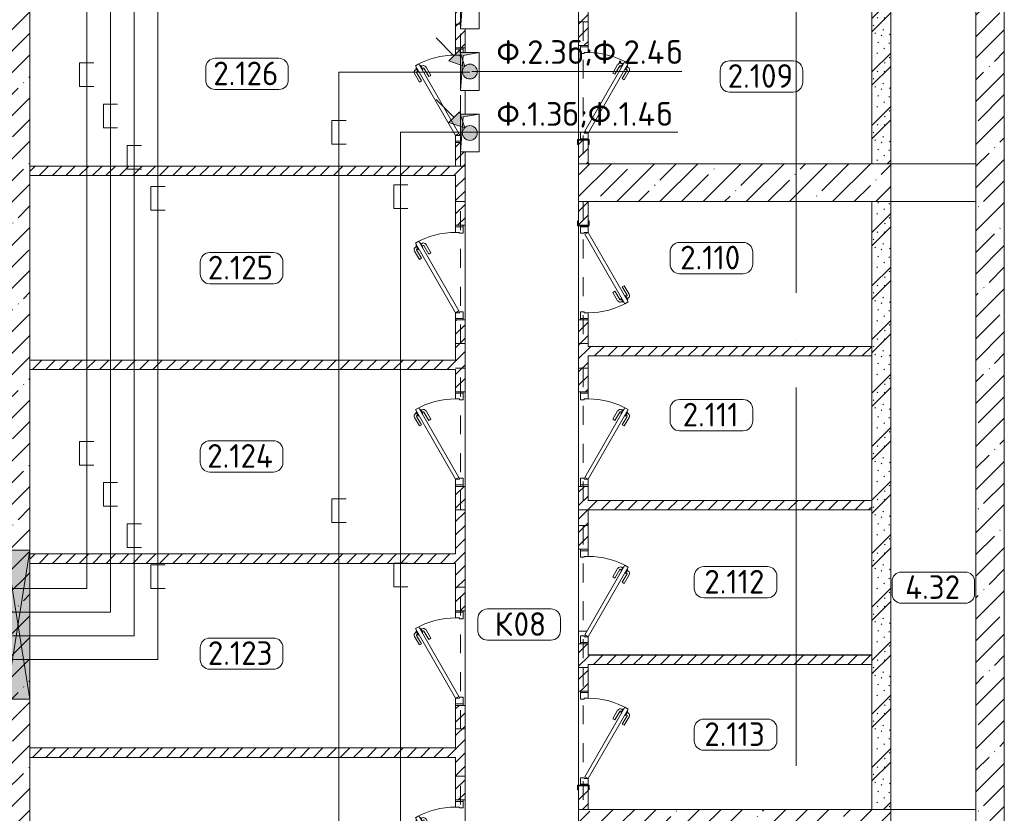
# Model space of a CAD drawing. Header units: millimetres. Extents: x -32229 to 291619, y -13689 to 125138.
# Tile 99 of 256: x 99697 to 110105, y 12409 to 20798. Entities that reach past the tile are written whole.
import ezdxf

# ---------------------------------------------------------------- set-up
doc = ezdxf.new("R2010")
doc.units = ezdxf.units.MM
doc.linetypes.add('3_ Штрих_ 1 х 1 мм', pattern=[400, 200, -200])
doc.linetypes.add('ADSK_Линия сетки', pattern=[5000, 4000, -500, 0, -500])
for name, color, linetype, lineweight in [('A-____-NOTE-TEXT', 7, 'Continuous', 18), ('A-AREA-____-IDEN', 7, 'Continuous', 9), ('A-DETL-____-THIN', 7, 'Continuous', 9), ('A-DOOR-____-MCUT', 7, 'Continuous', 9), ('A-DOOR-____-OTLN', 7, 'Continuous', 18), ('A-DOOR-FRAM-MCUT', 7, 'Continuous', 9), ('A-DOOR-OPNG-OTLN', 7, 'Continuous', 18), ('A-FLOR-____-OTLN', 7, 'Continuous', 18), ('A-GLAZ-____-MCUT', 7, 'Continuous', 9), ('A-GLAZ-____-OTLN', 7, 'Continuous', 18), ('A-WALL-____-MCUT', 7, 'Continuous', 40), ('A-WALL-____-PATT', 7, 'Continuous', 40), ('G-____-____-TEXT', 7, 'Continuous', 9), ('I-WALL-____-MCUT', 7, 'Continuous', 40), ('M-EQPM-____-OTLN', 7, 'Continuous', 18), ('S-BEAM-____-OTLN', 7, 'Continuous', 18), ('S-COLS-____-MCUT', 7, 'Continuous', 40), ('S-COLS-____-OTLN', 7, 'Continuous', 18), ('S-GRID-____-OTLN', 7, 'Continuous', 9)]:
    doc.layers.add(name, color=color, linetype=linetype, lineweight=lineweight)
doc.layers.add('A-DETL-____-OTLN', color=7, linetype='Continuous', lineweight=9, true_color=0x00a600)
doc.styles.add('GOST Common_9', font='GOST_Common.ttf', dxfattribs={"height": 250})
doc.styles.add('ISOCPEUR', font='isocpeur.ttf', dxfattribs={"height": 250})
pattern_1 = [(45, (0, 0), (-70.71068, 70.71068), [])]
pattern_2 = [(135, (300.56, 377.28), (-565.6854, 6e-14), [10, -790]), (135, (349.8, 474.73), (-565.6854, 6e-14), [10, -790]), (135, (423.93, 473.06), (-565.6854, 6e-14), [10, -790]), (135, (229.92, 447.9), (-565.6854, 6e-14), [10, -790]), (135, (155.08, 447.9), (-565.6854, 6e-14), [10, -790]), (135, (114.9, 369.03), (-565.6854, 6e-14), [10, -790]), (135, (132.43, 285.8), (-565.6854, 6e-14), [10, -790]), (135, (214.66, 322), (-565.6854, 6e-14), [10, -790]), (135, (198.16, 261.88), (-565.6854, 6e-14), [10, -790]), (135, (45.2, 272.9), (-565.6854, 6e-14), [10, -790]), (135, (42.32, 336.16), (-565.6854, 6e-14), [10, -790]), (135, (92.26, 192.24), (-565.6854, 6e-14), [10, -790]), (135, (7.07, 149.2), (-565.6854, 6e-14), [10, -790]), (135, (80.6, 95.1), (-565.6854, 6e-14), [10, -790]), (135, (79.53, 36.94), (-565.6854, 6e-14), [10, -790]), (135, (153.87, 74.56), (-565.6854, 6e-14), [10, -790]), (135, (228.35, 124.8), (-565.6854, 6e-14), [10, -790]), (135, (279.75, 180.4), (-565.6854, 6e-14), [10, -790]), (135, (282.9, 31.63), (-565.6854, 6e-14), [10, -790]), (135, (377.38, 53.45), (-565.6854, 6e-14), [10, -790]), (135, (352.28, 102.7), (-565.6854, 6e-14), [10, -790]), (135, (354.05, 0), (-565.6854, 6e-14), [10, -790]), (135, (553.23, 16.45), (-565.6854, 6e-14), [10, -790]), (135, (542.38, 63.45), (-565.6854, 6e-14), [10, -790]), (135, (536.58, 239.3), (-565.6854, 6e-14), [10, -790]), (135, (475.85, 203.9), (-565.6854, 6e-14), [10, -790]), (135, (475.85, 316.54), (-565.6854, 6e-14), [10, -790]), (135, (520.8, 408.7), (-565.6854, 6e-14), [10, -790]), (135, (551.1, 470.8), (-565.6854, 6e-14), [10, -790]), (135, (235.25, 537.93), (-565.6854, 6e-14), [10, -790]), (135, (407.25, 547.65), (-565.6854, 6e-14), [10, -790]), (135, (94.5, 558.6), (-565.6854, 6e-14), [10, -790]), (135, (46.4, 532.3), (-565.6854, 6e-14), [10, -790]), (135, (85.56, 465.04), (-565.6854, 6e-14), [10, -790]), (135, (355.53, 181.14), (-565.6854, 6e-14), [10, -790]), (135, (362.23, 243.6), (-565.6854, 6e-14), [10, -790]), (135, (413.45, 344.1), (-565.6854, 6e-14), [10, -790]), (135, (286.3, 273.25), (-565.6854, 6e-14), [10, -790]), (135, (423.02, 263.72), (-565.6854, 6e-14), [10, -790]), (135, (162.94, 190.2), (-565.6854, 6e-14), [10, -790]), (135, (470.25, 120.93), (-565.6854, 6e-14), [10, -790]), (135, (484.48, 9.78), (-565.6854, 6e-14), [10, -790]), (45, (0, 212.13), (-565.6854, 0), []), (45, (212.13, 0), (-565.6854, 0), []), (45, (353.55, 0), (-565.6854, 0), []), (45, (0, 353.55), (-565.6854, 0), [])]
pattern_3 = [(45, (0, 0), (-228.0985, 228.0985), []), (45, (228.1, 0), (-228.0985, 228.0985), [403.225, -80.645, 6.706, -73.939])]

# ---------------------------------------------------------------- blocks, each defined once
blk = doc.blocks.new('АР_Дверь однопольная - 1000х2100h_850__Кладовая-V4--02 ЭМ')
at = {"layer": 'A-DOOR-____-MCUT', "color": 253, "lineweight": 13, "true_color": 0xaaaaaa}
for p, q in [((311, 475), (-425, 50)), ((-405, 15), (331, 440)), ((331, 440), (311, 475)), ((-425, 50), (-405, 15))]:
    blk.add_line(p, q, dxfattribs=at)
at = {"layer": 'A-DOOR-____-OTLN', "color": 253, "lineweight": 5, "true_color": 0xaaaaaa}
for p, q in [((139, 433), (228, 485)), ((151, 412), (139, 433)), ((151, 412), (240, 463)), ((285, 469), (242, 444)), ((242, 444), (246, 438)), ((253, 451), (247, 461)), ((275, 463), (269, 474)), ((313, 421), (270, 396)), ((289, 463), (285, 469)), ((309, 428), (313, 421)), ((196, 334), (285, 385)), ((196, 334), (209, 312)), ((209, 312), (298, 363)), ((270, 396), (266, 403)), ((281, 402), (287, 392)), ((303, 415), (309, 404))]:
    blk.add_line(p, q, dxfattribs=at)
for centre, radius, start, end in [((243, 459), 30, 30, 120), ((243, 459), 4.99, 30, 120), ((-425, 50), 850, 360, 30), ((283, 389), 4.99, 300, 30), ((283, 389), 30, 300, 30)]:
    blk.add_arc(centre, radius, start, end, dxfattribs=at)
at = {"layer": 'A-DOOR-FRAM-MCUT', "color": 253, "lineweight": 13, "true_color": 0xaaaaaa}
for p, q in [((-485, 50), (-500, 50)), ((-425, 50), (-485, 50)), ((-485, 50), (-485, 0)), ((-425, 10), (-425, 50)), ((-415, 10), (-425, 10)), ((-415, 0), (-415, 10)), ((425, 10), (415, 10)), ((415, 10), (415, 0)), ((485, 50), (425, 50)), ((425, 50), (425, 10)), ((485, -30), (485, 50)), ((485, 50), (500, 50)), ((450, -30), (485, -30)), ((485, -30), (500, -30))]:
    blk.add_line(p, q, dxfattribs=at)
blk = doc.blocks.new('АР_Дверь однопольная - 1000х2100h_850__Кладовая-4627048--02 ЭМ')
at = {"layer": 'A-DOOR-____-MCUT', "color": 253, "lineweight": 13, "true_color": 0xaaaaaa}
for p, q in [((311, 475), (-425, 50)), ((-405, 15), (331, 440)), ((331, 440), (311, 475)), ((-425, 50), (-405, 15))]:
    blk.add_line(p, q, dxfattribs=at)
at = {"layer": 'A-DOOR-____-OTLN', "color": 253, "lineweight": 5, "true_color": 0xaaaaaa}
for p, q in [((139, 433), (228, 485)), ((151, 412), (139, 433)), ((151, 412), (240, 463)), ((285, 469), (242, 444)), ((242, 444), (246, 438)), ((253, 451), (247, 461)), ((275, 463), (269, 474)), ((313, 421), (270, 396)), ((289, 463), (285, 469)), ((309, 428), (313, 421)), ((196, 334), (285, 385)), ((196, 334), (209, 312)), ((209, 312), (298, 363)), ((270, 396), (266, 403)), ((281, 402), (287, 392)), ((303, 415), (309, 404))]:
    blk.add_line(p, q, dxfattribs=at)
for centre, radius, start, end in [((243, 459), 30, 30, 120), ((243, 459), 4.99, 30, 120), ((-425, 50), 850, 360, 30), ((283, 389), 4.99, 300, 30), ((283, 389), 30, 300, 30)]:
    blk.add_arc(centre, radius, start, end, dxfattribs=at)
at = {"layer": 'A-DOOR-FRAM-MCUT', "color": 253, "lineweight": 13, "true_color": 0xaaaaaa}
for p, q in [((-485, 50), (-500, 50)), ((-425, 50), (-485, 50)), ((-485, 50), (-485, -30)), ((-425, 10), (-425, 50)), ((-415, 10), (-425, 10)), ((-415, -30), (-415, 10)), ((425, 10), (415, 10)), ((415, 10), (415, -30)), ((485, 50), (425, 50)), ((425, 50), (425, 10)), ((485, -30), (485, 50)), ((485, 50), (500, 50)), ((-485, -30), (-500, -30)), ((-485, -30), (-415, -30)), ((415, -30), (485, -30)), ((485, -30), (500, -30))]:
    blk.add_line(p, q, dxfattribs=at)
blk = doc.blocks.new('АР_Дверь однопольная - 1000х2100h_850__Кладовая-6079235--02 ЭМ')
at = {"layer": 'A-DOOR-____-MCUT', "color": 253, "lineweight": 13, "true_color": 0xaaaaaa}
for p, q in [((-311, 475), (-331, 440)), ((-331, 440), (405, 15)), ((425, 50), (-311, 475)), ((405, 15), (425, 50))]:
    blk.add_line(p, q, dxfattribs=at)
at = {"layer": 'A-DOOR-____-OTLN', "color": 253, "lineweight": 5, "true_color": 0xaaaaaa}
for p, q in [((-309, 428), (-313, 421)), ((-313, 421), (-270, 396)), ((-289, 463), (-285, 469)), ((-285, 469), (-242, 444)), ((-275, 463), (-269, 474)), ((-253, 451), (-247, 461)), ((-242, 444), (-246, 438)), ((-151, 412), (-240, 463)), ((-139, 433), (-228, 485)), ((-151, 412), (-139, 433)), ((-303, 415), (-309, 404)), ((-209, 312), (-298, 363)), ((-281, 402), (-287, 392)), ((-196, 334), (-285, 385)), ((-270, 396), (-266, 403)), ((-196, 334), (-209, 312))]:
    blk.add_line(p, q, dxfattribs=at)
for centre, radius, start, end in [((425, 50), 850, 150, 180), ((-243, 459), 30, 60, 150), ((-243, 459), 4.99, 60, 150), ((-283, 389), 30, 150, 240), ((-283, 389), 4.99, 150, 240)]:
    blk.add_arc(centre, radius, start, end, dxfattribs=at)
at = {"layer": 'A-DOOR-FRAM-MCUT', "color": 253, "lineweight": 13, "true_color": 0xaaaaaa}
for p, q in [((-485, 50), (-500, 50)), ((-425, 50), (-485, 50)), ((-485, 50), (-485, -30)), ((-425, 10), (-425, 50)), ((-415, 10), (-425, 10)), ((-415, -30), (-415, 10)), ((425, 10), (415, 10)), ((415, 10), (415, -30)), ((485, 50), (425, 50)), ((425, 50), (425, 10)), ((485, -30), (485, 50)), ((485, 50), (500, 50)), ((-485, -30), (-500, -30)), ((-485, -30), (-415, -30)), ((415, -30), (485, -30)), ((485, -30), (500, -30))]:
    blk.add_line(p, q, dxfattribs=at)
blk = doc.blocks.new('АР_Дверь однопольная - 1000х2100h_850__Кладовая-6010020--02 ЭМ')
at = {"layer": 'A-DOOR-____-MCUT', "color": 253, "lineweight": 13, "true_color": 0xaaaaaa}
for p, q in [((311, 475), (-425, 50)), ((-405, 15), (331, 440)), ((331, 440), (311, 475)), ((-425, 50), (-405, 15))]:
    blk.add_line(p, q, dxfattribs=at)
at = {"layer": 'A-DOOR-____-OTLN', "color": 253, "lineweight": 5, "true_color": 0xaaaaaa}
for p, q in [((139, 433), (228, 485)), ((151, 412), (139, 433)), ((151, 412), (240, 463)), ((285, 469), (242, 444)), ((242, 444), (246, 438)), ((253, 451), (247, 461)), ((275, 463), (269, 474)), ((313, 421), (270, 396)), ((289, 463), (285, 469)), ((309, 428), (313, 421)), ((196, 334), (285, 385)), ((196, 334), (209, 312)), ((209, 312), (298, 363)), ((270, 396), (266, 403)), ((281, 402), (287, 392)), ((303, 415), (309, 404))]:
    blk.add_line(p, q, dxfattribs=at)
for centre, radius, start, end in [((243, 459), 30, 30, 120), ((243, 459), 4.99, 30, 120), ((-425, 50), 850, 360, 30), ((283, 389), 4.99, 300, 30), ((283, 389), 30, 300, 30)]:
    blk.add_arc(centre, radius, start, end, dxfattribs=at)
at = {"layer": 'A-DOOR-FRAM-MCUT', "color": 253, "lineweight": 13, "true_color": 0xaaaaaa}
for p, q in [((-485, 50), (-500, 50)), ((-425, 50), (-485, 50)), ((-485, 50), (-485, -30)), ((-425, 10), (-425, 50)), ((-415, 10), (-425, 10)), ((-415, -30), (-415, 10)), ((425, 10), (415, 10)), ((415, 10), (415, -30)), ((485, 50), (425, 50)), ((425, 50), (425, 10)), ((485, -30), (485, 50)), ((485, 50), (500, 50)), ((-485, -30), (-500, -30)), ((-485, -30), (-415, -30)), ((415, -30), (485, -30)), ((485, -30), (500, -30))]:
    blk.add_line(p, q, dxfattribs=at)
blk = doc.blocks.new('АР_Дверь однопольная - 1000х2100h_850__Кладовая-4711580--02 ЭМ')
at = {"layer": 'A-DOOR-____-MCUT', "color": 253, "lineweight": 13, "true_color": 0xaaaaaa}
for p, q in [((-311, 475), (-331, 440)), ((-331, 440), (405, 15)), ((425, 50), (-311, 475)), ((405, 15), (425, 50))]:
    blk.add_line(p, q, dxfattribs=at)
at = {"layer": 'A-DOOR-____-OTLN', "color": 253, "lineweight": 5, "true_color": 0xaaaaaa}
for p, q in [((-309, 428), (-313, 421)), ((-313, 421), (-270, 396)), ((-289, 463), (-285, 469)), ((-285, 469), (-242, 444)), ((-275, 463), (-269, 474)), ((-253, 451), (-247, 461)), ((-242, 444), (-246, 438)), ((-151, 412), (-240, 463)), ((-139, 433), (-228, 485)), ((-151, 412), (-139, 433)), ((-303, 415), (-309, 404)), ((-209, 312), (-298, 363)), ((-281, 402), (-287, 392)), ((-196, 334), (-285, 385)), ((-270, 396), (-266, 403)), ((-196, 334), (-209, 312))]:
    blk.add_line(p, q, dxfattribs=at)
for centre, radius, start, end in [((425, 50), 850, 150, 180), ((-243, 459), 30, 60, 150), ((-243, 459), 4.99, 60, 150), ((-283, 389), 30, 150, 240), ((-283, 389), 4.99, 150, 240)]:
    blk.add_arc(centre, radius, start, end, dxfattribs=at)
at = {"layer": 'A-DOOR-FRAM-MCUT', "color": 253, "lineweight": 13, "true_color": 0xaaaaaa}
for p, q in [((-485, 50), (-500, 50)), ((-425, 50), (-485, 50)), ((-485, 50), (-485, -30)), ((-425, 10), (-425, 50)), ((-415, 10), (-425, 10)), ((-415, -30), (-415, 10)), ((425, 10), (415, 10)), ((415, 10), (415, -30)), ((485, 50), (425, 50)), ((425, 50), (425, 10)), ((485, -30), (485, 50)), ((485, 50), (500, 50)), ((-485, -30), (-500, -30)), ((-485, -30), (-415, -30)), ((415, -30), (485, -30)), ((485, -30), (500, -30))]:
    blk.add_line(p, q, dxfattribs=at)
blk = doc.blocks.new('КР-Проем - Настраиваемый-1835166--02 ЭМ')
at = {"layer": 'A-DOOR-OPNG-OTLN', "color": 253, "lineweight": 13, "true_color": 0xaaaaaa}
for p, q in [((-450, 200), (450, 200)), ((-450, -200), (450, -200))]:
    blk.add_line(p, q, dxfattribs=at)
blk = doc.blocks.new('АР_Отверстие прямоугольное - АПТ-3888173--02 ЭМ')
at = {"layer": 'A-GLAZ-____-OTLN', "lineweight": 13, "true_color": 0xf0f0f0}
blk.add_hatch(color=7, dxfattribs=at).paths.add_polyline_path([(912.5, -125), (912.5, 125), (-662.5, 125), (-662.5, -125)])
at = {"layer": 'A-GLAZ-____-MCUT', "color": 253, "lineweight": 13, "true_color": 0xaaaaaa}
for p, q in [((-662.5, 125), (-662.5, -125)), ((912.5, 125), (912.5, -125))]:
    blk.add_line(p, q, dxfattribs=at)
at = {"layer": 'A-GLAZ-____-OTLN', "color": 253, "lineweight": 5, "true_color": 0xaaaaaa}
for p, q in [((912.5, 125), (-662.5, -125)), ((-662.5, 125), (912.5, -125))]:
    blk.add_line(p, q, dxfattribs=at)
at = {"layer": 'A-GLAZ-____-OTLN', "color": 253, "lineweight": 13, "true_color": 0xaaaaaa}
for p, q in [((912.5, 125), (-662.5, 125)), ((-662.5, 125), (-662.5, -125)), ((912.5, -125), (912.5, 125)), ((-662.5, -125), (912.5, -125))]:
    blk.add_line(p, q, dxfattribs=at)
blk = doc.blocks.new('АР_Канал вертикальный прямоугольный - ЭОМ-6364786--02 ЭМ')
at = {"layer": 'M-EQPM-____-OTLN', "lineweight": 13, "true_color": 0xe2e2e2}
blk.add_hatch(color=254, dxfattribs=at).paths.add_polyline_path([(-100, -200), (-70, 170), (100, 200), (-100, 200)])
at = {"layer": 'M-EQPM-____-OTLN', "color": 253, "lineweight": 13, "true_color": 0xaaaaaa}
for p, q in [((100, 200), (-100, 200)), ((-100, 200), (-100, -200)), ((100, 200), (-100, 200)), ((-100, 200), (-100, -200)), ((-100, -200), (-100, 200)), ((-100, 200), (100, 200)), ((-100, -200), (-70, 170)), ((-100, -200), (-70, 170)), ((-70, 170), (100, 200)), ((-70, 170), (100, 200)), ((100, -200), (100, 200)), ((100, 200), (100, -200)), ((-100, -200), (100, -200)), ((100, -200), (-100, -200))]:
    blk.add_line(p, q, dxfattribs=at)
blk = doc.blocks.new('АР_Перемычка - 100_Уx1_75x5__250-250-V94--02 ЭМ')
at = {"layer": 'S-BEAM-____-OTLN', "color": 9, "linetype": '3_ Штрих_ 1 х 1 мм', "lineweight": 15, "true_color": 0xc4c4c4}
for p, q in [((-750, 50), (-750, -50)), ((750, 50), (750, 0)), ((-750, 0), (-600, 0)), ((-200, 0), (50, 0)), ((450, 0), (700, 0))]:
    blk.add_line(p, q, dxfattribs=at)
blk = doc.blocks.new('АР_Перемычка - 100_Уx1_75x5__Оп_250_125x80x5_-250_-6370392--02 ЭМ')
at = {"layer": 'S-BEAM-____-OTLN', "color": 9, "linetype": '3_ Штрих_ 1 х 1 мм', "lineweight": 15, "true_color": 0xc4c4c4}
for p, q in [((-750, 50), (-750, -50)), ((750, 50), (750, -50)), ((-750, 0), (750, 0))]:
    blk.add_line(p, q, dxfattribs=at)
blk = doc.blocks.new('АР_Перемычка - 100_Уx1_75x5__250-250-6683530--02 ЭМ')
at = {"layer": 'S-BEAM-____-OTLN', "color": 9, "linetype": '3_ Штрих_ 1 х 1 мм', "lineweight": 15, "true_color": 0xc4c4c4}
for p, q in [((-750, 50), (-750, -50)), ((750, 50), (750, -50)), ((-750, 0), (750, 0))]:
    blk.add_line(p, q, dxfattribs=at)
blk = doc.blocks.new('АР_Перемычка - 100_Уx1_75x5__Оп_250-250_125x80x5__-6371143--02 ЭМ')
at = {"layer": 'S-BEAM-____-OTLN', "color": 9, "linetype": '3_ Штрих_ 1 х 1 мм', "lineweight": 15, "true_color": 0xc4c4c4}
for p, q in [((-750, 50), (-750, -50)), ((750, 50), (750, -50)), ((-750, 0), (750, 0))]:
    blk.add_line(p, q, dxfattribs=at)
blk = doc.blocks.new('АР_Фахверк_ _Швеллер полки параллельные_ - 12П-5787732--02 ЭМ')
at = {"layer": 'S-COLS-____-OTLN', "lineweight": 15, "true_color": 0xaaaaaa}
blk.add_hatch(color=253, dxfattribs=at).paths.add_polyline_path([(35, -60), (35, -52), (-12, -52), (-12, 52), (35, 52), (35, 60), (-17, 60), (-17, -60)])
at = {"layer": 'S-COLS-____-MCUT', "color": 253, "lineweight": 15, "true_color": 0xaaaaaa}
for p, q in [((35, 60), (-17, 60)), ((-17, 60), (-17, -60)), ((-12, -52), (-12, 52)), ((-12, 52), (35, 52)), ((35, 52), (35, 60)), ((-17, -60), (35, -60)), ((35, -52), (-12, -52)), ((35, -60), (35, -52))]:
    blk.add_line(p, q, dxfattribs=at)
blk = doc.blocks.new('Наметкина 10_РД_АР_П_отсоединено_rvt-1--02 ЭМ')
at = {"layer": 'A-WALL-____-PATT', "lineweight": 5, "true_color": 0xaaaaaa}
h = blk.add_hatch(dxfattribs=at)
h.set_pattern_fill('FP_3', color=253, style=0, pattern_type=2)
h.set_pattern_definition(pattern_3)
h.paths.add_polyline_path([(109805, 2600), (110105, 2600), (110105, 30150), (109805, 30150), (109805, 3000)])
h = blk.add_hatch(dxfattribs=at)
h.set_pattern_fill('FP_2', color=253, style=0, pattern_type=2)
h.set_pattern_definition(pattern_1)
h.paths.add_polyline_path([(104305, 9050), (104405, 9050), (104405, 9550), (104305, 9550), (104305, 9133)])
h.paths.add_polyline_path([(104305, 10550), (104405, 10550), (104405, 11550), (104305, 11550), (104305, 11100)])
h.paths.add_polyline_path([(104405, 12550), (104405, 13550), (104305, 13550), (104305, 12550)])
h.paths.add_polyline_path([(104405, 14550), (104405, 15865), (104305, 15865), (104305, 14550)])
h.paths.add_polyline_path([(104405, 16865), (104405, 17625), (104305, 17625), (104305, 16865)])
h.paths.add_polyline_path([(104405, 18625), (104405, 19400), (104355, 19400), (104355, 19500), (104305, 19500), (104305, 18625)])
h.paths.add_polyline_path([(104355, 20500), (104405, 20500), (104405, 20700), (104355, 20700), (104355, 21100), (104405, 21100), (104405, 21350), (104355, 21350), (104355, 21490), (104305, 21490), (104305, 20500)])
h.paths.add_polyline_path([(104355, 22490), (104405, 22490), (104405, 22650), (104355, 22650), (104355, 23050), (104405, 23050), (104405, 23750), (104355, 23750), (104355, 23800), (104305, 23800), (104305, 22490)])
h.paths.add_polyline_path([(104305, 24800), (104405, 24800), (104405, 25600), (104305, 25600), (104305, 25500)])
h = blk.add_hatch(dxfattribs=at)
h.set_pattern_fill('FP_2', color=253, style=0, pattern_type=2)
h.set_pattern_definition(pattern_1)
h.paths.add_polyline_path([(105705, 19275), (105705, 19525), (105605, 19525), (105605, 19275)])
h.paths.add_polyline_path([(105705, 20525), (105705, 21300), (105605, 21300), (105605, 20525)])
h.paths.add_polyline_path([(105705, 22300), (105705, 23150), (105605, 23150), (105605, 22300)])
h = blk.add_hatch(dxfattribs=at)
h.set_pattern_fill('FP_1', color=253, style=0, pattern_type=2)
h.set_pattern_definition(pattern_2)
h.paths.add_polyline_path([(108905, 19275), (108905, 23150), (108705, 23150), (108705, 19275)])
h = blk.add_hatch(dxfattribs=at)
h.set_pattern_fill('FP_3', color=253, style=0, pattern_type=2)
h.set_pattern_definition(pattern_3)
h.paths.add_polyline_path([(99555, 8850), (99805, 8850), (99805, 22250), (99555, 22250), (99555, 8950)])
h = blk.add_hatch(dxfattribs=at)
h.set_pattern_fill('FP_3', color=253, style=0, pattern_type=2)
h.set_pattern_definition(pattern_3)
h.paths.add_polyline_path([(105605, 18875), (108905, 18875), (108905, 19275), (105605, 19275)])
h = blk.add_hatch(dxfattribs=at)
h.set_pattern_fill('FP_2', color=253, style=0, pattern_type=2)
h.set_pattern_definition(pattern_1)
h.paths.add_polyline_path([(104305, 19150), (104305, 19250), (99805, 19250), (99805, 19150), (103231, 19150)])
h = blk.add_hatch(dxfattribs=at)
h.set_pattern_fill('FP_2', color=253, style=0, pattern_type=2)
h.set_pattern_definition(pattern_1)
h.paths.add_polyline_path([(105705, 12450), (105705, 12700), (105605, 12700), (105605, 12450)])
h.paths.add_polyline_path([(105605, 13700), (105705, 13700), (105705, 14200), (105605, 14200)])
h.paths.add_polyline_path([(105605, 15200), (105705, 15200), (105705, 15865), (105605, 15865), (105605, 15584)])
h.paths.add_polyline_path([(105705, 16865), (105705, 17625), (105605, 17625), (105605, 16865)])
h.paths.add_polyline_path([(105605, 18625), (105705, 18625), (105705, 18875), (105605, 18875)])
h = blk.add_hatch(dxfattribs=at)
h.set_pattern_fill('FP_1', color=253, style=0, pattern_type=2)
h.set_pattern_definition(pattern_2)
h.paths.add_polyline_path([(108905, 12450), (108905, 18875), (108705, 18875), (108705, 12450)])
h = blk.add_hatch(dxfattribs=at)
h.set_pattern_fill('FP_2', color=253, style=0, pattern_type=2)
h.set_pattern_definition(pattern_1)
h.paths.add_polyline_path([(108705, 17245), (108705, 17345), (105705, 17345), (105705, 17245), (105893, 17245)])
h = blk.add_hatch(dxfattribs=at)
h.set_pattern_fill('FP_2', color=253, style=0, pattern_type=2)
h.set_pattern_definition(pattern_1)
h.paths.add_polyline_path([(104305, 17100), (104305, 17200), (99805, 17200), (99805, 17100), (103231, 17100)])
h = blk.add_hatch(dxfattribs=at)
h.set_pattern_fill('FP_2', color=253, style=0, pattern_type=2)
h.set_pattern_definition(pattern_1)
h.paths.add_polyline_path([(108705, 15615), (108705, 15715), (105705, 15715), (105705, 15615), (105893, 15615)])
h = blk.add_hatch(dxfattribs=at)
h.set_pattern_fill('FP_2', color=253, style=0, pattern_type=2)
h.set_pattern_definition(pattern_1)
h.paths.add_polyline_path([(104305, 15050), (104305, 15150), (99805, 15150), (99805, 15050), (103231, 15050)])
h = blk.add_hatch(dxfattribs=at)
h.set_pattern_fill('FP_2', color=253, style=0, pattern_type=2)
h.set_pattern_definition(pattern_1)
h.paths.add_polyline_path([(108705, 13980), (108705, 14080), (105705, 14080), (105705, 13980), (105893, 13980)])
h = blk.add_hatch(dxfattribs=at)
h.set_pattern_fill('FP_2', color=253, style=0, pattern_type=2)
h.set_pattern_definition(pattern_1)
h.paths.add_polyline_path([(104305, 13000), (104305, 13100), (99805, 13100), (99805, 13000), (103231, 13000)])
h = blk.add_hatch(dxfattribs=at)
h.set_pattern_fill('FP_3', color=253, style=0, pattern_type=2)
h.set_pattern_definition(pattern_3)
h.paths.add_polyline_path([(105605, 12050), (108905, 12050), (108905, 12450), (105605, 12450)])
at = {"layer": 'A-FLOR-____-OTLN', "color": 253, "lineweight": 13, "true_color": 0xaaaaaa}
for p, q in [((105605, 19531), (105605, 20525)), ((105605, 20525), (105605, 19531)), ((104405, 20500), (104405, 20450)), ((104405, 20450), (104405, 20500)), ((104405, 20050), (104405, 19800)), ((104405, 19800), (104405, 20050)), ((104405, 18625), (104405, 17625)), ((104405, 17625), (104405, 18625)), ((105605, 17625), (105605, 18620)), ((105605, 18620), (105605, 17625)), ((104405, 16865), (104405, 15865)), ((104405, 15865), (104405, 16865)), ((105605, 15865), (105605, 16865)), ((105605, 16865), (105605, 15865)), ((105605, 14200), (105605, 15200)), ((105605, 15200), (105605, 14335)), ((104405, 14550), (104405, 13550)), ((104405, 13550), (104405, 14550)), ((105605, 14335), (105694, 14335)), ((105705, 14215), (105705, 14200)), ((105705, 14085), (108705, 14085)), ((105605, 12706), (105605, 13700)), ((105605, 13700), (105605, 12706)), ((104405, 12550), (104405, 11550)), ((104405, 11550), (104405, 12550))]:
    blk.add_line(p, q, dxfattribs=at)
at = {"layer": 'A-WALL-____-MCUT', "color": 253, "lineweight": 13, "true_color": 0xaaaaaa}
for p, q in [((110105, 2600), (110105, 30150)), ((109805, 27850), (109805, 6650)), ((99805, 15190), (99805, 22250)), ((108905, 19275), (105605, 19275)), ((105605, 19275), (105605, 18875)), ((108905, 18875), (108905, 19275)), ((105605, 18875), (108905, 18875)), ((99805, 13615), (99805, 15190)), ((99805, 10980), (99805, 13615)), ((108905, 12450), (105605, 12450)), ((105605, 12450), (105605, 12050)), ((108905, 12050), (108905, 12450))]:
    blk.add_line(p, q, dxfattribs=at)
at = {"layer": 'A-WALL-____-MCUT', "color": 253, "lineweight": 15, "true_color": 0xaaaaaa}
for p, q in [((108705, 17345), (108705, 17245)), ((108705, 17245), (108705, 17345)), ((108705, 15715), (108705, 15615)), ((108705, 15615), (108705, 15715)), ((108705, 14080), (108705, 13980)), ((108705, 13980), (108705, 14080))]:
    blk.add_line(p, q, dxfattribs=at)
at = {"layer": 'I-WALL-____-MCUT', "color": 253, "lineweight": 13, "true_color": 0xaaaaaa}
for p, q in [((108905, 19275), (108905, 23150)), ((105605, 21300), (105605, 20525)), ((104305, 21200), (104305, 20500)), ((105705, 20525), (105705, 21150)), ((108705, 21150), (108705, 19275)), ((104405, 20500), (104405, 20700)), ((105605, 20525), (105705, 20525)), ((104305, 20500), (104405, 20500)), ((104305, 19500), (104305, 19250)), ((104355, 19500), (104305, 19500)), ((105605, 19525), (105605, 19275)), ((105705, 19525), (105605, 19525)), ((105705, 19275), (105705, 19525)), ((104405, 18625), (104405, 19400)), ((105605, 19275), (105705, 19275)), ((108705, 19275), (108905, 19275)), ((104305, 19250), (99805, 19250)), ((99805, 19250), (99805, 19150)), ((99805, 19150), (104305, 19150)), ((104305, 19150), (104305, 18625)), ((105605, 18875), (105605, 18625)), ((105705, 18875), (105605, 18875)), ((105705, 18625), (105705, 18875)), ((108705, 18875), (108705, 17345)), ((108905, 18875), (108705, 18875)), ((108905, 12450), (108905, 18875)), ((104305, 18625), (104405, 18625)), ((105605, 18625), (105705, 18625)), ((104305, 17625), (104305, 17200)), ((104405, 17625), (104305, 17625)), ((104405, 16865), (104405, 17625)), ((105605, 17625), (105605, 16865)), ((105705, 17625), (105605, 17625)), ((105705, 17345), (105705, 17625)), ((108705, 17345), (105705, 17345)), ((104305, 17200), (99805, 17200)), ((99805, 17200), (99805, 17100)), ((105705, 16865), (105705, 17245)), ((105705, 17245), (108705, 17245)), ((108705, 17245), (108705, 15715)), ((99805, 17100), (104305, 17100)), ((104305, 17100), (104305, 16865)), ((104305, 16865), (104405, 16865)), ((105605, 16865), (105705, 16865)), ((104305, 15865), (104305, 15150)), ((104405, 15865), (104305, 15865)), ((104405, 14550), (104405, 15865)), ((105605, 15865), (105605, 15200)), ((105705, 15865), (105605, 15865)), ((105705, 15715), (105705, 15865)), ((108705, 15715), (105705, 15715)), ((105705, 15200), (105705, 15615)), ((105705, 15615), (108705, 15615)), ((108705, 15615), (108705, 14080)), ((105605, 15200), (105705, 15200)), ((104305, 15150), (99805, 15150)), ((99805, 15150), (99805, 15050)), ((99805, 15050), (104305, 15050)), ((104305, 15050), (104305, 14550)), ((104305, 14550), (104405, 14550)), ((105605, 14200), (105605, 13700)), ((105705, 14200), (105605, 14200)), ((105705, 14080), (105705, 14200)), ((108705, 14080), (105705, 14080)), ((105705, 13700), (105705, 13980)), ((105705, 13980), (108705, 13980)), ((108705, 13980), (108705, 12450)), ((105605, 13700), (105705, 13700)), ((104305, 13550), (104305, 13100)), ((104405, 13550), (104305, 13550)), ((104405, 12550), (104405, 13550)), ((104305, 13100), (99805, 13100)), ((99805, 13100), (99805, 13000)), ((99805, 13000), (104305, 13000)), ((104305, 13000), (104305, 12550)), ((105605, 12700), (105605, 12450)), ((105705, 12700), (105605, 12700)), ((105705, 12450), (105705, 12700)), ((104305, 12550), (104405, 12550)), ((105605, 12450), (105705, 12450)), ((108705, 12450), (108905, 12450))]:
    blk.add_line(p, q, dxfattribs=at)
at = {"layer": 'A-DOOR-____-OTLN', "color": 253, "lineweight": 13, "true_color": 0xaaaaaa}
for name, p, rotation in [('АР_Дверь однопольная - 1000х2100h_850__Кладовая-6079235--02 ЭМ', (105655, 20025), 270), ('АР_Дверь однопольная - 1000х2100h_850__Кладовая-V4--02 ЭМ', (104355, 20000), 90), ('КР-Проем - Настраиваемый-1835166--02 ЭМ', (109355, 19075), 180), ('АР_Дверь однопольная - 1000х2100h_850__Кладовая-4627048--02 ЭМ', (104355, 18125), 90), ('АР_Дверь однопольная - 1000х2100h_850__Кладовая-6010020--02 ЭМ', (105655, 18125), 270), ('АР_Дверь однопольная - 1000х2100h_850__Кладовая-4627048--02 ЭМ', (104355, 16365), 90), ('АР_Дверь однопольная - 1000х2100h_850__Кладовая-4711580--02 ЭМ', (105655, 16365), 270), ('АР_Дверь однопольная - 1000х2100h_850__Кладовая-4711580--02 ЭМ', (105655, 14700), 270), ('АР_Дверь однопольная - 1000х2100h_850__Кладовая-4627048--02 ЭМ', (104355, 14050), 90), ('АР_Дверь однопольная - 1000х2100h_850__Кладовая-6079235--02 ЭМ', (105655, 13200), 270), ('АР_Дверь однопольная - 1000х2100h_850__Кладовая-4627048--02 ЭМ', (104355, 12050), 90), ('КР-Проем - Настраиваемый-1835166--02 ЭМ', (109355, 12250), 180)]:
    blk.add_blockref(name, p, dxfattribs=dict(at, rotation=rotation))
at = {"layer": 'A-GLAZ-____-OTLN', "color": 253, "lineweight": 13, "true_color": 0xaaaaaa, "rotation": 269.9999999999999}
blk.add_blockref('АР_Отверстие прямоугольное - АПТ-3888173--02 ЭМ', (99680, 14528), dxfattribs=at)
at = {"layer": 'M-EQPM-____-OTLN', "color": 253, "lineweight": 13, "true_color": 0xaaaaaa}
for p in [(104455, 20900), (104455, 20250), (104455, 19600)]:
    blk.add_blockref('АР_Канал вертикальный прямоугольный - ЭОМ-6364786--02 ЭМ', p, dxfattribs=at)
at = {"layer": 'S-BEAM-____-OTLN', "color": 253, "lineweight": 13, "true_color": 0xaaaaaa}
for name, p, rotation in [('АР_Перемычка - 100_Уx1_75x5__250-250-V94--02 ЭМ', (104355, 20000), 90), ('АР_Перемычка - 100_Уx1_75x5__Оп_250_125x80x5_-250_-6370392--02 ЭМ', (105655, 20025), 270), ('АР_Перемычка - 100_Уx1_75x5__250-250-6683530--02 ЭМ', (104355, 18125), 90), ('АР_Перемычка - 100_Уx1_75x5__Оп_250-250_125x80x5__-6371143--02 ЭМ', (105655, 18125), 270), ('АР_Перемычка - 100_Уx1_75x5__250-250-6683530--02 ЭМ', (104355, 16365), 90), ('АР_Перемычка - 100_Уx1_75x5__250-250-6683530--02 ЭМ', (105655, 16365), 270), ('АР_Перемычка - 100_Уx1_75x5__250-250-6683530--02 ЭМ', (105655, 14700), 270), ('АР_Перемычка - 100_Уx1_75x5__250-250-6683530--02 ЭМ', (104355, 14050), 90), ('АР_Перемычка - 100_Уx1_75x5__Оп_250_125x80x5_-250_-6370392--02 ЭМ', (105655, 13200), 270), ('АР_Перемычка - 100_Уx1_75x5__250-250-6683530--02 ЭМ', (104355, 12050), 90)]:
    blk.add_blockref(name, p, dxfattribs=dict(at, rotation=rotation))
at = {"layer": 'S-COLS-____-OTLN', "color": 253, "lineweight": 13, "true_color": 0xaaaaaa}
for p, rotation in [((105655, 19515), 269.9999999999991), ((105655, 18636), 90.00000000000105), ((105655, 12690), 269.9999999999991)]:
    blk.add_blockref('АР_Фахверк_ _Швеллер полки параллельные_ - 12П-5787732--02 ЭМ', p, dxfattribs=dict(at, rotation=rotation))
blk = doc.blocks.new('Марка помещения 2 - Марка помещения 2-1605974--02 ЭМ')
at = {"layer": 'A-AREA-____-IDEN', "color": 253, "true_color": 0xaaaaaa}
for p, q in [((-1.797, 0.841), (1.569, 0.841)), ((-2.297, -0.309), (-2.297, 0.341)), ((2.069, 0.341), (2.069, -0.309)), ((1.569, -0.809), (-1.797, -0.809))]:
    blk.add_line(p, q, dxfattribs=at)
for centre, start, end in [((-1.797, 0.341), 90, 180), ((1.569, 0.341), 0, 90), ((-1.797, -0.309), 180, 270), ((1.569, -0.309), 270, 360)]:
    blk.add_arc(centre, 0.5, start, end, dxfattribs=at)
blk = doc.blocks.new('УГО Выше ниже синее _ 2020 - УГО Выше ниже синее _ 2020-2081159--02 ЭМ')
at = {"layer": 'A-____-NOTE-TEXT', "lineweight": 9, "true_color": 0x804000}
blk.add_hatch(color=36, dxfattribs=at).paths.add_polyline_path([(-1.112, 0.565), (-0.555, 1.122), (-0.263, 0.272)])
h = blk.add_hatch(color=36, dxfattribs=at)
edge = h.paths.add_edge_path()
edge.add_arc((0, 0), 0.392, 270, 450)
edge.add_arc((0, 0), 0.392, 90, 270)
at = {"layer": 'A-____-NOTE-TEXT', "color": 36, "lineweight": 9, "true_color": 0x804000}
for p, q in [((-1.78, 1.78), (-0.838, 0.838)), ((-0.555, 1.122), (-1.112, 0.565)), ((-0.263, 0.272), (-0.555, 1.122)), ((-1.112, 0.565), (-0.263, 0.272))]:
    blk.add_line(p, q, dxfattribs=at)
blk.add_circle((0, 0), 0.392, dxfattribs=at)
for start, end in [(90, 270), (270, 90)]:
    blk.add_arc((0, 0), 0.392, start, end, dxfattribs=at)

msp = doc.modelspace()

# ---------------------------------------------------------------- linework, layer by layer
at = {"layer": 'A-DETL-____-OTLN', "color": 36, "true_color": 0x804000}
for p, q in [((100906.8, 14284.6), (100906.8, 22856.5)), ((101156.9, 14034.7), (101156.9, 22206.5)), ((100406.8, 14784.6), (100406.8, 21554.2)), ((100656.8, 14534.6), (100656.8, 20902.7)), ((100480.4, 20340.7), (100330.4, 20340.7)), ((100330.4, 20340.7), (100330.4, 20090.7)), ((104455.3, 20243.7), (103069.1, 20243.7)), ((103069.1, 20243.7), (103069.1, 10733.7)), ((100330.4, 20090.7), (100480.4, 20090.7)), ((100731.8, 19905.2), (100581.8, 19905.2)), ((100581.8, 19905.2), (100581.8, 19655.2)), ((103146.9, 19733.2), (102996.9, 19733.2)), ((102996.9, 19733.2), (102996.9, 19483.2)), ((100581.8, 19655.2), (100731.8, 19655.2)), ((103723.4, 10053.5), (103723.4, 19608.2)), ((103723.4, 19608.2), (104455.3, 19608.2)), ((100983.2, 19469.6), (100833.2, 19469.6)), ((100833.2, 19469.6), (100833.2, 19219.6)), ((102996.9, 19483.2), (103146.9, 19483.2)), ((100833.2, 19219.6), (100983.2, 19219.6)), ((103801.2, 19052.9), (103651.2, 19052.9)), ((103651.2, 19052.9), (103651.2, 18802.9)), ((101234.7, 19034.1), (101084.7, 19034.1)), ((101084.7, 19034.1), (101084.7, 18784.1)), ((101084.7, 18784.1), (101234.7, 18784.1)), ((103651.2, 18802.9), (103801.2, 18802.9)), ((100480.4, 16340.7), (100330.4, 16340.7)), ((100330.4, 16340.7), (100330.4, 16090.7)), ((100330.4, 16090.7), (100480.4, 16090.7)), ((100731.8, 15905.2), (100581.8, 15905.2)), ((100581.8, 15905.2), (100581.8, 15655.2)), ((103146.9, 15733.2), (102996.9, 15733.2)), ((102996.9, 15733.2), (102996.9, 15483.2)), ((100581.8, 15655.2), (100731.8, 15655.2)), ((100983.2, 15469.6), (100833.2, 15469.6)), ((100833.2, 15469.6), (100833.2, 15219.6)), ((102996.9, 15483.2), (103146.9, 15483.2)), ((100833.2, 15219.6), (100983.2, 15219.6)), ((101234.7, 15034.1), (101084.7, 15034.1)), ((101084.7, 15034.1), (101084.7, 14784.1)), ((103801.2, 15052.9), (103651.2, 15052.9)), ((103651.2, 15052.9), (103651.2, 14802.9)), ((94048.7, 14784.6), (100406.8, 14784.6)), ((101084.7, 14784.1), (101234.7, 14784.1)), ((103651.2, 14802.9), (103801.2, 14802.9)), ((93405.4, 14534.6), (100656.8, 14534.6)), ((92754.5, 14284.6), (100906.8, 14284.6)), ((92094.5, 14034.7), (101156.9, 14034.7))]:
    msp.add_line(p, q, dxfattribs=at)
at = {"layer": 'A-DETL-____-THIN'}
for p, q in [((106695.3, 20250), (104475.3, 20250)), ((104455.3, 19608.2), (106655.3, 19608.2))]:
    msp.add_line(p, q, dxfattribs=at)
at = {"layer": 'S-GRID-____-OTLN', "color": 253, "linetype": 'ADSK_Линия сетки', "true_color": 0xaaaaaa}
msp.add_line((107905.3, -12088.9), (107905.3, 125138.4), dxfattribs=at)

# ---------------------------------------------------------------- block references
at = {"lineweight": 5}
msp.add_blockref('Наметкина 10_РД_АР_П_отсоединено_rvt-1--02 ЭМ', (0, 0), dxfattribs=at)
at = {"layer": 'A-____-NOTE-TEXT', "color": 36, "lineweight": 9, "true_color": 0x804000, "xscale": 200, "yscale": 200, "zscale": 200}
for p in [(104455.3, 20250), (104455.3, 19600)]:
    msp.add_blockref('УГО Выше ниже синее _ 2020 - УГО Выше ниже синее _ 2020-2081159--02 ЭМ', p, dxfattribs=at)
at = {"layer": 'A-AREA-____-IDEN', "color": 253, "true_color": 0xaaaaaa, "xscale": 199.9999999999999, "yscale": 199.9999999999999, "zscale": 199.9999999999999}
for p in [(102122.4, 20221.9), (107560.7, 20194.7), (107031.7, 18275), (102065.1, 18168.6), (107031.7, 16614.4), (102065.1, 16178.4), (107287.6, 14848), (109377.8, 14791.2), (104999.9, 14400.7), (102065.1, 14093.6), (107287.6, 13236.7)]:
    msp.add_blockref('Марка помещения 2 - Марка помещения 2-1605974--02 ЭМ', p, dxfattribs=at)

# ---------------------------------------------------------------- texts
at = {"layer": 'A-AREA-____-IDEN', "color": 253, "true_color": 0xaaaaaa, "char_height": 250, "attachment_point": 1, "style": 'GOST Common_9'}
for s, insert, width in [('2.126', (101742.9, 20355.6), 929.957), ('2.109', (107181.2, 20328.5), 929.957), ('2.110', (106678.2, 18408.7), 865.822), ('2.125', (101685.6, 18302.4), 929.957), ('2.111', (106705.2, 16748.2), 801.687), ('2.124', (101678.6, 16312.2), 945.991), ('2.112', (106934.1, 14981.8), 865.822), ('4.32', (109057.3, 14924.9), 785.654), ('\\fGOST Common|b0|i0|c204|p34|;К', (104719.4, 14534.4), 240.506), ('08', (104917.8, 14534.4), 448.945), ('2.123', (101685.6, 14227.3), 929.957), ('2.113', (106934.1, 13370.4), 865.822)]:
    msp.add_mtext(s, dxfattribs=dict(at, insert=insert, width=width))
at = {"layer": 'G-____-____-TEXT', "char_height": 250, "attachment_point": 1, "style": 'ISOCPEUR'}
for s, insert, width in [('\\fISOCPEUR|b0|i0|c204|p34|;б', (105491, 20581.2), 208.439), ('\\fISOCPEUR|b0|i0|c204|p34|;б', (106536.1, 20581.2), 208.439), ('\\fISOCPEUR|b0|i0|c204|p34|;Ф', (104737, 20581.2), 304.641), ('.2.3', (104988.3, 20581.2), 609.282), ('\\fISOCPEUR|b0|i0|c204|p34|;;', (105663, 20581.2), 112.236), ('\\fISOCPEUR|b0|i0|c204|p34|;Ф', (105755.6, 20581.2), 304.641), ('.2.4', (106007, 20581.2), 641.35), ('\\fISOCPEUR|b0|i0|c204|p34|;Ф', (104737, 19926.6), 304.641), ('.1.3', (104988.3, 19926.6), 545.148), ('\\fISOCPEUR|b0|i0|c204|p34|;б', (105438.1, 19926.6), 208.439), ('\\fISOCPEUR|b0|i0|c204|p34|;Ф', (105702.7, 19926.6), 304.641), ('.1.4', (105954.1, 19926.6), 577.215), ('\\fISOCPEUR|b0|i0|c204|p34|;б', (106430.3, 19926.6), 208.439), ('\\fISOCPEUR|b0|i0|c204|p34|;;', (105610.1, 19926.6), 112.236)]:
    msp.add_mtext(s, dxfattribs=dict(at, insert=insert, width=width))

doc.saveas('drawing.dxf')
